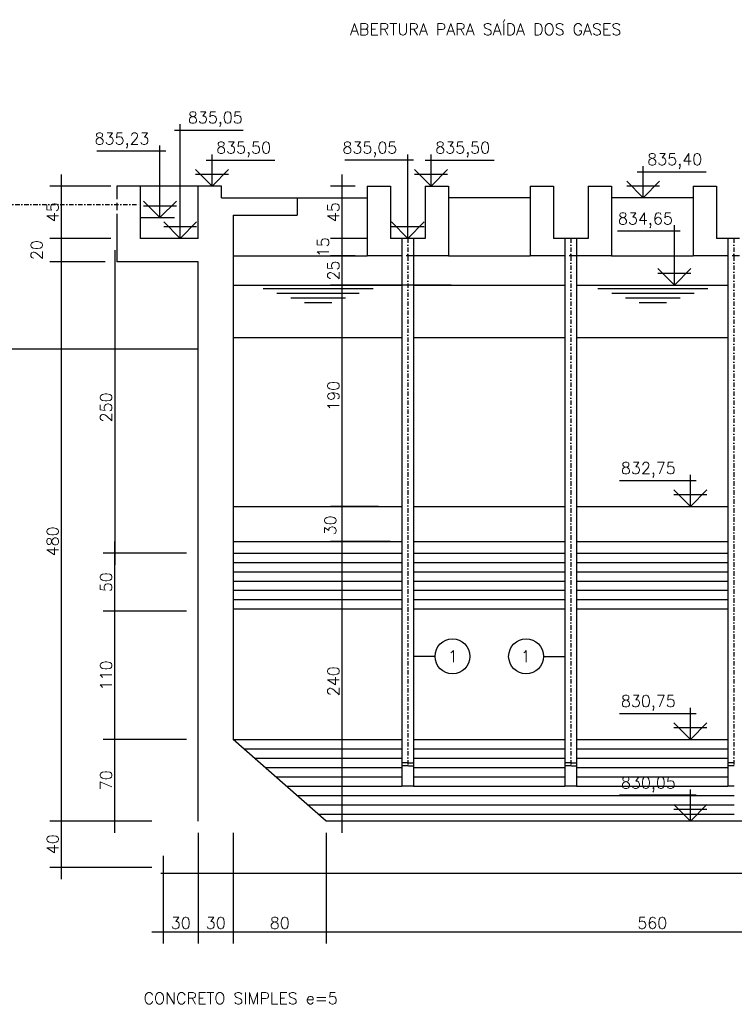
# Model space of a CAD drawing. Extents: x 7029 to 12036, y 4380 to 7055.
# Tile 10 of 12: x 9535 to 10148, y 6192 to 7037. Entities that reach past the tile are written whole.
import ezdxf
from ezdxf.enums import TextEntityAlignment as Align

# ---------------------------------------------------------------- set-up
doc = ezdxf.new("R2010")
doc.units = 0
doc.header["$LTSCALE"] = 0.1
doc.header["$MEASUREMENT"] = 0
doc.linetypes.add('DASHDOT', pattern=[25.4, 12.7, -6.35, 0, -6.35])
doc.linetypes.add('HIDDEN', pattern=[9.525, 6.35, -3.175])
doc.layers.get('0').update_dxf_attribs({"linetype": 'CONTINUOUS'})
doc.layers.get('DEFPOINTS').update_dxf_attribs({"color": 200, "linetype": 'CONTINUOUS'})
for name, color, linetype in [('BAR-EIXOS', 7, 'DASHDOT'), ('BAR-PECAS', 2, 'CONTINUOUS'), ('DIM', 7, 'CONTINUOUS'), ('ELEVAÇÃO', 2, 'CONTINUOUS'), ('ENCHIMENTO', 7, 'CONTINUOUS'), ('ESTRUTURA', 5, 'CONTINUOUS'), ('LIMHATRA', 2, 'HIDDEN'), ('LMEDIA', 4, 'CONTINUOUS'), ('NA', 130, 'CONTINUOUS'), ('RELAÇÀO', 2, 'CONTINUOUS'), ('TERRENO', 1, 'CONTINUOUS'), ('TEXTO', 2, 'CONTINUOUS')]:
    doc.layers.add(name, color=color, linetype=linetype)
doc.styles.add('ROMANS', font='ROMANS.shx')
doc.dimstyles.new('DIM50', dxfattribs={"dimscale": 0, "dimtxt": 10, "dimasz": 20, "dimexe": 10, "dimexo": 10, "dimgap": 2.5, "dimtad": 1, "dimdec": 0, "dimtxsty": 'ROMANS', "dimblk": 'ARCHTICK', "dimblk1": 'DOTSMALL', "dimblk2": 'DOTSMALL', "dimsah": 1, "dimcen": 2.5, "dimdle": 10, "dimclrd": 7, "dimclre": 7, "dimclrt": 2, "dimazin": 3, "dimtfac": 1, "dimtdec": 0, "dimtmove": 0, "dimatfit": 3})

# ---------------------------------------------------------------- blocks, each defined once
blk = doc.blocks.new('*D30')
at = {"color": 7, "linetype": 'BYBLOCK'}
for p, q in [((9811.49, 6339.22), (9811.49, 6599.07)), ((9852.86, 6589.07), (9801.49, 6589.07)), ((9853.6, 6349.22), (9801.49, 6349.22))]:
    blk.add_line(p, q, dxfattribs=at)
at = {"layer": 'DEFPOINTS', "color": 0, "linetype": 'BYBLOCK'}
for p in [(9811.49, 6589.07), (9862.86, 6589.07), (9863.6, 6349.22)]:
    blk.add_point(p, dxfattribs=at)
at = {"color": 2, "linetype": 'BYBLOCK', "insert": (9803.99, 6469.14), "char_height": 10, "attachment_point": 5, "rotation": 90, "style": 'ROMANS'}
blk.add_mtext('240', dxfattribs=at)
blk = doc.blocks.new('_ARCHTICK')
blk = doc.blocks.new('_DOTSMALL')
blk = doc.blocks.new('*D31')
at = {"color": 7, "linetype": 'BYBLOCK'}
for p, q in [((9811.49, 6579.07), (9811.49, 6629.07)), ((9842.6, 6619.07), (9801.49, 6619.07))]:
    blk.add_line(p, q, dxfattribs=at)
at = {"layer": 'DEFPOINTS', "color": 0, "linetype": 'BYBLOCK'}
for p in [(9811.49, 6619.07), (9852.6, 6619.07), (9862.86, 6589.07)]:
    blk.add_point(p, dxfattribs=at)
at = {"color": 2, "linetype": 'BYBLOCK', "insert": (9801.38, 6602.93), "char_height": 10, "attachment_point": 5, "rotation": 90, "style": 'ROMANS'}
blk.add_mtext('30', dxfattribs=at)
blk = doc.blocks.new('*D32')
at = {"layer": 'DEFPOINTS', "color": 0}
for p in [(9811.49, 6809.22), (9915.06, 6809.22), (9852.6, 6619.07)]:
    blk.add_point(p, dxfattribs=at)
at = {"layer": 'DIM', "color": 7}
for p, q in [((9811.49, 6609.07), (9811.49, 6819.22)), ((9905.06, 6809.22), (9801.49, 6809.22))]:
    blk.add_line(p, q, dxfattribs=at)
at = {"layer": 'DIM', "color": 2, "insert": (9803.99, 6714.14), "char_height": 10, "attachment_point": 5, "rotation": 90, "style": 'ROMANS'}
blk.add_mtext('190', dxfattribs=at)
blk = doc.blocks.new('*D33')
at = {"layer": 'DEFPOINTS', "color": 0}
for p in [(9811.49, 6834.22), (9832.61, 6834.22), (9852.6, 6809.22)]:
    blk.add_point(p, dxfattribs=at)
at = {"layer": 'DIM', "color": 7}
for p, q in [((9811.49, 6799.22), (9811.49, 6844.22)), ((9822.61, 6834.22), (9801.49, 6834.22))]:
    blk.add_line(p, q, dxfattribs=at)
at = {"layer": 'DIM', "color": 2, "insert": (9803.99, 6821.72), "char_height": 10, "attachment_point": 5, "rotation": 90, "style": 'ROMANS'}
blk.add_mtext('25', dxfattribs=at)
blk = doc.blocks.new('*D34')
at = {"layer": 'DEFPOINTS', "color": 0}
for p in [(9811.49, 6849.22), (9842.61, 6849.22), (9832.61, 6834.22)]:
    blk.add_point(p, dxfattribs=at)
at = {"layer": 'DIM', "color": 7}
for p, q in [((9811.49, 6824.22), (9811.49, 6859.22)), ((9832.61, 6849.22), (9801.49, 6849.22))]:
    blk.add_line(p, q, dxfattribs=at)
at = {"layer": 'DIM', "color": 2, "insert": (9795.18, 6841.72), "char_height": 10, "attachment_point": 5, "rotation": 90, "style": 'ROMANS'}
blk.add_mtext('15', dxfattribs=at)
blk = doc.blocks.new('*D35')
at = {"layer": 'DEFPOINTS', "color": 0}
for p in [(9811.49, 6894.22), (9832.61, 6894.22), (9842.61, 6849.22)]:
    blk.add_point(p, dxfattribs=at)
at = {"layer": 'DIM', "color": 7}
for p, q in [((9811.49, 6839.22), (9811.49, 6904.22)), ((9822.61, 6894.22), (9801.49, 6894.22))]:
    blk.add_line(p, q, dxfattribs=at)
at = {"layer": 'DIM', "color": 2, "insert": (9803.99, 6871.72), "char_height": 10, "attachment_point": 5, "rotation": 90, "style": 'ROMANS'}
blk.add_mtext('45', dxfattribs=at)
blk = doc.blocks.new('*D45')
at = {"layer": 'DEFPOINTS', "color": 0}
for p in [(9621.23, 6419.22), (9692.9, 6419.22), (9662.9, 6349.22)]:
    blk.add_point(p, dxfattribs=at)
at = {"layer": 'DIM', "color": 7}
for p, q in [((9621.23, 6339.22), (9621.23, 6429.22)), ((9682.9, 6419.22), (9611.23, 6419.22)), ((9652.9, 6349.22), (9611.23, 6349.22))]:
    blk.add_line(p, q, dxfattribs=at)
at = {"layer": 'DIM', "color": 2, "insert": (9613.73, 6384.22), "char_height": 10, "attachment_point": 5, "rotation": 90, "style": 'ROMANS'}
blk.add_mtext('70', dxfattribs=at)
blk = doc.blocks.new('*D46')
at = {"layer": 'DEFPOINTS', "color": 0}
for p in [(9621.23, 6529.22), (9692.9, 6529.22), (9692.9, 6419.22)]:
    blk.add_point(p, dxfattribs=at)
at = {"layer": 'DIM', "color": 7}
for p, q in [((9621.23, 6409.22), (9621.23, 6539.22)), ((9682.9, 6529.22), (9611.23, 6529.22))]:
    blk.add_line(p, q, dxfattribs=at)
at = {"layer": 'DIM', "color": 2, "insert": (9613.73, 6474.22), "char_height": 10, "attachment_point": 5, "rotation": 90, "style": 'ROMANS'}
blk.add_mtext('110', dxfattribs=at)
blk = doc.blocks.new('*D47')
at = {"layer": 'DEFPOINTS', "color": 0}
for p in [(9621.23, 6579.22), (9692.9, 6579.22), (9692.9, 6529.22)]:
    blk.add_point(p, dxfattribs=at)
at = {"layer": 'DIM', "color": 7}
for p, q in [((9621.23, 6519.22), (9621.23, 6589.22)), ((9682.9, 6579.22), (9611.23, 6579.22))]:
    blk.add_line(p, q, dxfattribs=at)
at = {"layer": 'DIM', "color": 2, "insert": (9613.73, 6554.22), "char_height": 10, "attachment_point": 5, "rotation": 90, "style": 'ROMANS'}
blk.add_mtext('50', dxfattribs=at)
blk = doc.blocks.new('*D48')
at = {"layer": 'DEFPOINTS', "color": 0}
for p in [(9575.35, 6349.22), (9662.9, 6349.22), (9662.9, 6309.22)]:
    blk.add_point(p, dxfattribs=at)
at = {"layer": 'DIM', "color": 7}
for p, q in [((9575.35, 6299.22), (9575.35, 6359.22)), ((9652.9, 6349.22), (9565.35, 6349.22)), ((9652.9, 6309.22), (9565.35, 6309.22))]:
    blk.add_line(p, q, dxfattribs=at)
at = {"layer": 'DIM', "color": 2, "insert": (9567.85, 6329.22), "char_height": 10, "attachment_point": 5, "rotation": 90, "style": 'ROMANS'}
blk.add_mtext('40', dxfattribs=at)
blk = doc.blocks.new('*D49')
at = {"color": 7, "linetype": 'BYBLOCK'}
for p, q in [((9570.35, 6339.22), (9570.35, 6839.22)), ((9607.9, 6829.22), (9560.35, 6829.22))]:
    blk.add_line(p, q, dxfattribs=at)
at = {"layer": 'DEFPOINTS', "color": 0, "linetype": 'BYBLOCK'}
for p in [(9570.35, 6829.22), (9617.9, 6829.22), (9657.9, 6349.22)]:
    blk.add_point(p, dxfattribs=at)
at = {"color": 2, "linetype": 'BYBLOCK', "insert": (9562.85, 6589.22), "char_height": 10, "attachment_point": 5, "rotation": 90, "style": 'ROMANS'}
blk.add_mtext('480', dxfattribs=at)
blk = doc.blocks.new('*D50')
at = {"color": 7, "linetype": 'BYBLOCK'}
for p, q in [((9612.9, 6849.22), (9560.35, 6849.22)), ((9570.35, 6819.22), (9570.35, 6849.22))]:
    blk.add_line(p, q, dxfattribs=at)
at = {"layer": 'DEFPOINTS', "color": 0, "linetype": 'BYBLOCK'}
for p in [(9570.35, 6849.22), (9622.9, 6849.22), (9617.9, 6829.22)]:
    blk.add_point(p, dxfattribs=at)
at = {"color": 2, "linetype": 'BYBLOCK', "insert": (9549.1, 6839.22), "char_height": 10, "attachment_point": 5, "rotation": 90, "style": 'ROMANS'}
blk.add_mtext('20', dxfattribs=at)
blk = doc.blocks.new('*D51')
at = {"layer": 'DEFPOINTS', "color": 0}
for p in [(9575.35, 6894.22), (9627.9, 6894.22), (9642.9, 6849.22)]:
    blk.add_point(p, dxfattribs=at)
at = {"layer": 'DIM', "color": 7}
for p, q in [((9575.35, 6839.22), (9575.35, 6904.22)), ((9617.9, 6894.22), (9565.35, 6894.22))]:
    blk.add_line(p, q, dxfattribs=at)
at = {"layer": 'DIM', "color": 2, "insert": (9567.85, 6871.72), "char_height": 10, "attachment_point": 5, "rotation": 90, "style": 'ROMANS'}
blk.add_mtext('45', dxfattribs=at)
blk = doc.blocks.new('*D121')
at = {"color": 7, "linetype": 'BYBLOCK'}
for p, q in [((9687.9, 6339.22), (9687.9, 6244.22)), ((9657.9, 6319.22), (9657.9, 6244.22)), ((9647.9, 6254.22), (9697.9, 6254.22))]:
    blk.add_line(p, q, dxfattribs=at)
at = {"layer": 'DEFPOINTS', "color": 0, "linetype": 'BYBLOCK'}
for p in [(9687.9, 6349.22), (9657.9, 6329.22), (9687.9, 6254.22)]:
    blk.add_point(p, dxfattribs=at)
at = {"color": 2, "linetype": 'BYBLOCK', "insert": (9672.9, 6261.72), "char_height": 10, "attachment_point": 5, "style": 'ROMANS'}
blk.add_mtext('30', dxfattribs=at)
blk = doc.blocks.new('*D122')
at = {"color": 7, "linetype": 'BYBLOCK'}
for p, q in [((9717.9, 6339.22), (9717.9, 6244.22)), ((9797.9, 6339.22), (9797.9, 6244.22)), ((9707.9, 6254.22), (9807.9, 6254.22))]:
    blk.add_line(p, q, dxfattribs=at)
at = {"layer": 'DEFPOINTS', "color": 0, "linetype": 'BYBLOCK'}
for p in [(9717.9, 6349.22), (9797.9, 6349.22), (9797.9, 6254.22)]:
    blk.add_point(p, dxfattribs=at)
at = {"color": 2, "linetype": 'BYBLOCK', "insert": (9757.9, 6261.72), "char_height": 10, "attachment_point": 5, "style": 'ROMANS'}
blk.add_mtext('80', dxfattribs=at)
blk = doc.blocks.new('*D123')
at = {"color": 7, "linetype": 'BYBLOCK'}
for p, q in [((9797.9, 6339.22), (9797.9, 6244.22)), ((10357.9, 6339.22), (10357.9, 6244.22)), ((9787.9, 6254.22), (10367.9, 6254.22))]:
    blk.add_line(p, q, dxfattribs=at)
at = {"layer": 'DEFPOINTS', "color": 0, "linetype": 'BYBLOCK'}
for p in [(9797.9, 6349.22), (10357.9, 6349.22), (10357.9, 6254.22)]:
    blk.add_point(p, dxfattribs=at)
at = {"color": 2, "linetype": 'BYBLOCK', "insert": (10077.9, 6261.72), "char_height": 10, "attachment_point": 5, "style": 'ROMANS'}
blk.add_mtext('560', dxfattribs=at)
blk = doc.blocks.new('*D126')
at = {"color": 7, "linetype": 'BYBLOCK'}
for p, q in [((9687.9, 6339.22), (9687.9, 6244.22)), ((9657.9, 6319.22), (9657.9, 6244.22)), ((9647.9, 6254.22), (9697.9, 6254.22))]:
    blk.add_line(p, q, dxfattribs=at)
at = {"layer": 'DEFPOINTS', "color": 0, "linetype": 'BYBLOCK'}
for p in [(9687.9, 6349.22), (9657.9, 6329.22), (9687.9, 6254.22)]:
    blk.add_point(p, dxfattribs=at)
at = {"color": 2, "linetype": 'BYBLOCK', "insert": (9672.9, 6261.72), "char_height": 10, "attachment_point": 5, "style": 'ROMANS'}
blk.add_mtext('30', dxfattribs=at)
blk = doc.blocks.new('*D127')
at = {"color": 7, "linetype": 'BYBLOCK'}
for p, q in [((9616.23, 6839.22), (9616.23, 6569.22)), ((9667.9, 6579.22), (9606.23, 6579.22))]:
    blk.add_line(p, q, dxfattribs=at)
at = {"layer": 'DEFPOINTS', "color": 0, "linetype": 'BYBLOCK'}
for p in [(9652.9, 6829.22), (9616.23, 6579.22), (9677.9, 6579.22)]:
    blk.add_point(p, dxfattribs=at)
at = {"color": 2, "linetype": 'BYBLOCK', "insert": (9608.73, 6704.22), "char_height": 10, "attachment_point": 5, "rotation": 90, "style": 'ROMANS'}
blk.add_mtext('250', dxfattribs=at)

msp = doc.modelspace()

# ---------------------------------------------------------------- linework, layer by layer
at = {"layer": 'BAR-EIXOS', "ltscale": 3}
for p, q in [((9137.02, 6878.32), (9637.9, 6878.32)), ((9867.9, 6849.22), (9867.89, 6396.72)), ((10007.9, 6849.22), (10007.89, 6396.72)), ((10147.9, 6849.22), (10147.89, 6396.72))]:
    msp.add_line(p, q, dxfattribs=at)
at = {"layer": 'BAR-PECAS', "ltscale": 12}
msp.add_line((9637.9, 6889.42), (9637.9, 6867.22), dxfattribs=at)
at = {"layer": 'BAR-PECAS'}
for p, q in [((9862.89, 6849.22), (9862.89, 6379.22)), ((9872.89, 6849.22), (9862.89, 6849.22)), ((9872.89, 6849.22), (9872.89, 6379.22)), ((10002.89, 6849.22), (10002.89, 6379.22)), ((10012.89, 6849.22), (10002.89, 6849.22)), ((10012.89, 6849.22), (10012.89, 6379.22)), ((10142.89, 6849.22), (10142.89, 6379.22)), ((10152.89, 6849.22), (10142.89, 6849.22)), ((9868.09, 6379.22), (9862.89, 6379.22)), ((9872.89, 6379.22), (9868.59, 6379.22)), ((10008.09, 6379.22), (10002.89, 6379.22)), ((10012.89, 6379.22), (10008.59, 6379.22)), ((10148.09, 6379.22), (10142.89, 6379.22))]:
    msp.add_line(p, q, dxfattribs=at)
at = {"layer": 'BAR-PECAS', "color": 3}
for p, q in [((9867.69, 6399.22), (9862.89, 6399.22)), ((9868.59, 6399.22), (9872.89, 6399.22)), ((10007.69, 6399.22), (10002.89, 6399.22)), ((10008.59, 6399.22), (10012.89, 6399.22)), ((10147.69, 6399.22), (10142.89, 6399.22)), ((9868.09, 6396.72), (9862.89, 6396.72)), ((9868.59, 6396.72), (9872.89, 6396.72)), ((10008.09, 6396.72), (10002.89, 6396.72)), ((10008.59, 6396.72), (10012.89, 6396.72)), ((10148.09, 6396.72), (10142.89, 6396.72))]:
    msp.add_line(p, q, dxfattribs=at)
at = {"layer": 'ELEVAÇÃO', "color": 3, "linetype": 'CONTINUOUS'}
for p, q in [((9672.38, 6849.22), (9672.38, 6947.24)), ((9667.38, 6942.24), (9726.47, 6942.24)), ((9660.03, 6924.04), (9600.94, 6924.04)), ((9655.03, 6867.22), (9655.03, 6929.04)), ((9699.73, 6894.22), (9699.73, 6921.31)), ((9867.9, 6849.22), (9867.9, 6921.31)), ((9887.9, 6894.22), (9887.9, 6921.31)), ((9694.73, 6916.31), (9753.82, 6916.31)), ((9872.9, 6916.31), (9813.81, 6916.31)), ((9882.9, 6916.31), (9941.99, 6916.31)), ((9699.73, 6894.22), (9685.59, 6908.36)), ((9685.59, 6904.36), (9713.87, 6904.36)), ((9699.73, 6894.22), (9713.87, 6908.36)), ((9887.9, 6894.22), (9873.76, 6908.36)), ((9873.76, 6904.36), (9902.04, 6904.36)), ((9887.9, 6894.22), (9902.04, 6908.36)), ((10065.02, 6906.31), (10124.11, 6906.31)), ((10070.02, 6884.22), (10070.02, 6911.31)), ((10070.02, 6884.22), (10055.88, 6898.36)), ((10070.02, 6884.22), (10084.16, 6898.36)), ((10055.88, 6894.36), (10084.16, 6894.36)), ((9655.03, 6867.22), (9640.89, 6881.36)), ((9655.03, 6867.22), (9669.18, 6881.36)), ((9640.89, 6877.36), (9669.18, 6877.36)), ((9672.38, 6849.22), (9658.23, 6863.36)), ((9672.38, 6849.22), (9686.52, 6863.36)), ((9867.9, 6849.22), (9853.76, 6863.36)), ((9867.9, 6849.22), (9882.04, 6863.36)), ((9658.23, 6859.36), (9686.52, 6859.36)), ((9853.76, 6859.36), (9882.04, 6859.36)), ((10101.84, 6855.52), (10047.99, 6855.52)), ((10096.84, 6809.22), (10096.84, 6860.52)), ((10096.84, 6809.22), (10082.7, 6823.36)), ((10096.84, 6809.22), (10110.99, 6823.36)), ((10082.7, 6819.36), (10110.99, 6819.36)), ((10110.65, 6619.22), (10110.65, 6646.31)), ((10115.65, 6641.31), (10049.61, 6641.31)), ((10110.65, 6619.22), (10096.51, 6633.36)), ((10096.51, 6629.36), (10124.8, 6629.36)), ((10110.65, 6619.22), (10124.8, 6633.36)), ((10115.65, 6441.31), (10049.61, 6441.31)), ((10110.65, 6419.22), (10110.65, 6446.31)), ((10110.65, 6419.22), (10096.51, 6433.36)), ((10110.65, 6419.22), (10124.8, 6433.36)), ((10096.51, 6429.36), (10124.8, 6429.36)), ((10110.65, 6349.22), (10110.65, 6376.31)), ((10115.65, 6371.31), (10049.61, 6371.31)), ((10110.65, 6349.22), (10096.51, 6363.36)), ((10096.51, 6359.36), (10124.8, 6359.36)), ((10110.65, 6349.22), (10124.8, 6363.36))]:
    msp.add_line(p, q, dxfattribs=at)
at = {"layer": 'ELEVAÇÃO', "color": 7, "linetype": 'CONTINUOUS'}
msp.add_line((9637.9, 6867.22), (9667.64, 6867.22), dxfattribs=at)
at = {"layer": 'ENCHIMENTO', "color": 3}
for p, q in [((9717.9, 6579.22), (9862.89, 6579.22)), ((9872.89, 6579.22), (10002.89, 6579.22)), ((10012.89, 6579.22), (10142.89, 6579.22)), ((9717.9, 6531.22), (9862.89, 6531.22)), ((9872.89, 6531.22), (10002.89, 6531.22)), ((10012.89, 6531.22), (10142.89, 6531.22)), ((9717.9, 6419.22), (9862.89, 6419.22)), ((9872.89, 6419.22), (10002.89, 6419.22)), ((10012.89, 6419.22), (10142.89, 6419.22))]:
    msp.add_line(p, q, dxfattribs=at)
at = {"layer": 'ENCHIMENTO'}
for p, q in [((9717.9, 6571.22), (9862.89, 6571.22)), ((9872.89, 6571.22), (10002.89, 6571.22)), ((10012.89, 6571.22), (10142.89, 6571.22)), ((9717.9, 6563.22), (9862.89, 6563.22)), ((9872.89, 6563.22), (10002.89, 6563.22)), ((10012.89, 6563.22), (10142.89, 6563.22)), ((9717.9, 6555.22), (9862.89, 6555.22)), ((9872.89, 6555.22), (10002.89, 6555.22)), ((10012.89, 6555.22), (10142.89, 6555.22)), ((9717.9, 6547.22), (9862.89, 6547.22)), ((9872.89, 6547.22), (10002.89, 6547.22)), ((10012.89, 6547.22), (10142.89, 6547.22)), ((9717.9, 6539.22), (9862.89, 6539.22)), ((9872.89, 6539.22), (10002.89, 6539.22)), ((10012.89, 6539.22), (10142.89, 6539.22)), ((9727.04, 6411.22), (9862.89, 6411.22)), ((9872.89, 6411.22), (10002.89, 6411.22)), ((10012.89, 6411.22), (10142.89, 6411.22)), ((9736.18, 6403.22), (9862.89, 6403.22)), ((9872.89, 6403.22), (10002.89, 6403.22)), ((10012.89, 6403.22), (10142.89, 6403.22)), ((9745.33, 6395.22), (9862.89, 6395.22)), ((9872.89, 6395.22), (10002.89, 6395.22)), ((10012.89, 6395.22), (10142.89, 6395.22)), ((9754.47, 6387.22), (9862.89, 6387.22)), ((9872.89, 6387.22), (10002.89, 6387.22)), ((10012.89, 6387.22), (10142.89, 6387.22)), ((9763.61, 6379.22), (9862.89, 6379.22)), ((9872.89, 6379.22), (10002.89, 6379.22)), ((10012.89, 6379.22), (10142.89, 6379.22)), ((9772.75, 6371.22), (9868.09, 6371.22)), ((9868.59, 6371.22), (10008.09, 6371.22)), ((10008.59, 6371.22), (10148.09, 6371.22)), ((9781.9, 6363.22), (9868.09, 6363.22)), ((9791.04, 6355.22), (9868.09, 6355.22)), ((9868.59, 6363.22), (10008.09, 6363.22)), ((9868.59, 6355.22), (10008.09, 6355.22)), ((10008.59, 6363.22), (10148.09, 6363.22)), ((10008.59, 6355.22), (10148.09, 6355.22))]:
    msp.add_line(p, q, dxfattribs=at)
at = {"layer": 'ESTRUTURA'}
for p, q in [((9617.9, 6894.22), (9617.9, 6889.42)), ((9637.9, 6894.22), (9617.9, 6894.22)), ((9637.9, 6894.22), (9637.9, 6889.42)), ((9707.9, 6894.22), (9687.9, 6894.22)), ((9687.9, 6849.22), (9687.9, 6894.22)), ((9707.9, 6884.22), (9707.9, 6894.22)), ((9832.9, 6894.22), (9852.9, 6894.22)), ((9832.9, 6894.22), (9832.9, 6834.22)), ((9852.9, 6894.22), (9852.9, 6849.22)), ((9882.9, 6894.22), (9902.9, 6894.22)), ((9882.9, 6894.22), (9882.9, 6849.22)), ((9902.9, 6894.22), (9902.9, 6834.22)), ((9972.9, 6894.22), (9992.9, 6894.22)), ((9972.9, 6894.22), (9972.9, 6834.22)), ((9992.9, 6894.22), (9992.9, 6849.22)), ((10022.9, 6894.22), (10042.9, 6894.22)), ((10022.9, 6894.22), (10022.9, 6849.22)), ((10042.9, 6894.22), (10042.9, 6834.22)), ((10112.9, 6894.22), (10132.9, 6894.22)), ((10112.9, 6894.22), (10112.9, 6834.22)), ((10132.9, 6894.22), (10132.9, 6849.22)), ((9707.9, 6884.22), (9772.9, 6884.22)), ((9772.9, 6884.22), (9772.9, 6869.22)), ((9617.9, 6867.22), (9617.9, 6829.22)), ((9637.9, 6867.22), (9637.9, 6849.22)), ((9717.9, 6869.22), (9717.9, 6419.22)), ((9717.9, 6869.22), (9772.9, 6869.22)), ((9687.9, 6849.22), (9637.9, 6849.22)), ((9862.89, 6849.22), (9852.9, 6849.22)), ((9882.9, 6849.22), (9872.89, 6849.22)), ((10002.89, 6849.22), (9992.9, 6849.22)), ((10022.9, 6849.22), (10012.89, 6849.22)), ((10142.89, 6849.22), (10132.9, 6849.22)), ((9687.9, 6829.22), (9617.9, 6829.22)), ((9687.9, 6349.22), (9687.9, 6829.22)), ((9862.89, 6834.22), (9832.9, 6834.22)), ((9902.9, 6834.22), (9872.89, 6834.22)), ((10002.89, 6834.22), (9972.9, 6834.22)), ((10042.9, 6834.22), (10012.89, 6834.22)), ((10142.89, 6834.22), (10112.9, 6834.22)), ((9930.4, 6809.22), (9945.4, 6809.22)), ((9797.9, 6349.22), (9717.9, 6419.22)), ((9927.9, 6349.22), (9797.9, 6349.22)), ((10207.9, 6349.22), (9927.9, 6349.22))]:
    msp.add_line(p, q, dxfattribs=at)
at = {"layer": 'ESTRUTURA', "color": 3}
for p, q in [((9687.9, 6894.22), (9637.9, 6894.22)), ((9772.9, 6884.22), (9832.9, 6884.22)), ((9972.9, 6884.22), (9902.9, 6884.22)), ((10112.9, 6884.22), (10042.9, 6884.22)), ((9717.9, 6834.22), (9832.9, 6834.22)), ((9902.9, 6834.22), (9972.9, 6834.22)), ((10042.9, 6834.22), (10112.9, 6834.22))]:
    msp.add_line(p, q, dxfattribs=at)
at = {"layer": 'ESTRUTURA', "color": 2}
for p, q in [((9717.9, 6809.22), (9862.89, 6809.22)), ((9872.89, 6809.22), (10002.89, 6809.22)), ((9927.9, 6809.22), (9947.9, 6809.22)), ((10012.89, 6809.22), (10142.89, 6809.22)), ((9717.9, 6764.22), (9862.89, 6764.22)), ((9872.89, 6764.22), (10002.89, 6764.22)), ((10012.89, 6764.22), (10142.89, 6764.22)), ((9717.9, 6619.22), (9862.89, 6619.07)), ((9872.89, 6619.22), (10002.89, 6619.22)), ((10012.89, 6619.06), (10142.89, 6619.22)), ((9717.87, 6589.22), (9862.86, 6589.07)), ((9872.89, 6589.22), (10002.89, 6589.22)), ((10012.93, 6589.06), (10142.93, 6589.22))]:
    msp.add_line(p, q, dxfattribs=at)
at = {"layer": 'LIMHATRA', "color": 3, "ltscale": 10}
for p, q in [((9617.9, 6889.42), (9617.9, 6867.22)), ((9872.89, 6834.22), (9862.89, 6834.22)), ((10012.89, 6834.22), (10002.89, 6834.22)), ((10152.89, 6834.22), (10142.89, 6834.22))]:
    msp.add_line(p, q, dxfattribs=at)
at = {"layer": 'LMEDIA'}
msp.add_line((10499.89, 6304.22), (9655.9, 6304.22), dxfattribs=at)
at = {"layer": 'NA'}
for p, q in [((9838.09, 6805.87), (9743.64, 6805.87)), ((10125.59, 6805.87), (10031.14, 6805.87)), ((9826.24, 6801.87), (9755.5, 6801.87)), ((9814.38, 6797.87), (9767.36, 6797.87)), ((10113.73, 6801.87), (10043, 6801.87)), ((10101.88, 6797.87), (10054.85, 6797.87)), ((9802.53, 6793.87), (9779.21, 6793.87)), ((10090.02, 6793.87), (10066.71, 6793.87))]:
    msp.add_line(p, q, dxfattribs=at)
at = {"layer": 'RELAÇÀO', "color": 3}
for p, q in [((9891.25, 6490.54), (9872.89, 6490.54)), ((9984.54, 6490.54), (10002.9, 6490.54))]:
    msp.add_line(p, q, dxfattribs=at)
for centre in [(9906.27, 6490.54), (9969.53, 6490.54)]:
    msp.add_circle(centre, 15.01, dxfattribs=at)
at = {"layer": 'TERRENO'}
msp.add_line((9687.9, 6754.22), (9196.81, 6754.22), dxfattribs=at)

# ---------------------------------------------------------------- texts
at = {"layer": 'RELAÇÀO', "style": 'ROMANS'}
for rotation, p in [(0, (9906.63, 6490.54)), (360, (9969.17, 6490.54))]:
    msp.add_text('1', height=10, rotation=rotation, dxfattribs=at).set_placement(p, align=Align.MIDDLE)
at = {"layer": 'TEXTO', "style": 'ROMANS'}
for s, p in [('ABERTURA PARA SAÍDA DOS GASES', (9818.24, 7023.75)), ('835,05', (9679.01, 6948.04)), ('835,23', (9598.87, 6929.84)), ('835,50', (9703.3, 6922.11)), ('835,05', (9811.74, 6922.11)), ('835,50', (9891.46, 6922.11)), ('835,40', (10073.59, 6912.11)), ('834,65', (10048.4, 6861.32)), ('832,75', (10050.94, 6647.11)), ('830,75', (10050.94, 6447.11)), ('830,05', (10050.94, 6377.11)), ('CONCRETO SIMPLES e=5', (9640.99, 6192.08))]:
    msp.add_text(s, height=10, rotation=360, dxfattribs=at).set_placement(p)

# ---------------------------------------------------------------- dimensions: what is measured, and where the dimension line sits
at = {"layer": 'DIM'}
for base, p1, p2, override, picture, middle in [((9570.35, 6894.22), (9637.9, 6849.22), (9622.9, 6894.22), {"dimscale": 1, "dimse1": 1}, '*D51', (9562.85, 6871.72)), ((9616.23, 6579.22), (9687.9, 6529.22), (9687.9, 6579.22), {"dimscale": 1, "dimse1": 1}, '*D47', (9608.73, 6554.22)), ((9616.23, 6529.22), (9687.9, 6419.22), (9687.9, 6529.22), {"dimscale": 1, "dimse1": 1}, '*D46', (9608.73, 6474.22)), ((9616.23, 6419.22), (9657.9, 6349.22), (9687.9, 6419.22), {"dimscale": 1}, '*D45', (9608.73, 6384.22)), ((9570.35, 6349.22), (9657.9, 6309.22), (9657.9, 6349.22), {"dimscale": 1}, '*D48', (9562.85, 6329.22))]:
    dim = msp.add_linear_dim(base=base, p1=p1, p2=p2, angle=90, dimstyle='DIM50', override=override, dxfattribs=at)
    dim.commit()
    dim.dimension.update_dxf_attribs({"geometry": picture, "text_midpoint": middle, "insert": (-5, 0)})
for base, p1, p2, override, picture, middle in [((9811.49, 6894.22), (9842.61, 6849.22), (9832.61, 6894.22), {"dimscale": 1, "dimse1": 1}, '*D35', (9803.99, 6871.72)), ((9570.35, 6849.22), (9617.9, 6829.22), (9622.9, 6849.22), {"dimscale": 1, "dimse1": 1}, '*D50', (9549.1, 6839.22)), ((9570.35, 6829.22), (9657.9, 6349.22), (9617.9, 6829.22), {"dimscale": 1, "dimse1": 1}, '*D49', (9562.85, 6589.22)), ((9616.23, 6579.22), (9652.9, 6829.22), (9677.9, 6579.22), {"dimscale": 1, "dimse1": 1}, '*D127', (9608.73, 6704.22)), ((9811.49, 6834.22), (9852.6, 6809.22), (9832.61, 6834.22), {"dimscale": 1, "dimse1": 1}, '*D33', (9803.99, 6821.72)), ((9811.49, 6809.22), (9852.6, 6619.07), (9915.06, 6809.22), {"dimscale": 1, "dimse1": 1}, '*D32', (9803.99, 6714.14)), ((9811.49, 6589.07), (9863.6, 6349.22), (9862.86, 6589.07), {"dimscale": 1}, '*D30', (9803.99, 6469.14))]:
    dim = msp.add_linear_dim(base=base, p1=p1, p2=p2, angle=90, dimstyle='DIM50', override=override, dxfattribs=at)
    dim.commit()
    dim.dimension.update_dxf_attribs({"geometry": picture, "text_midpoint": middle})
for base, p1, p2, picture, middle in [((9811.49, 6849.22), (9832.61, 6834.22), (9842.61, 6849.22), '*D34', (9795.18, 6841.72)), ((9811.49, 6619.07), (9862.86, 6589.07), (9852.6, 6619.07), '*D31', (9801.38, 6602.93))]:
    dim = msp.add_linear_dim(base=base, p1=p1, p2=p2, angle=90, dimstyle='DIM50', override={"dimscale": 1, "dimse1": 1}, dxfattribs=at)
    dim.commit()
    dim.dimension.update_dxf_attribs({"geometry": picture, "text_midpoint": middle, "dimtype": 160})
for base, p1, p2, picture, middle in [((9687.9, 6254.22), (9657.9, 6329.22), (9687.9, 6349.22), '*D121', (9672.9, 6261.72)), ((9797.9, 6254.22), (9717.9, 6349.22), (9797.9, 6349.22), '*D122', (9757.9, 6261.72)), ((10357.9, 6254.22), (9797.9, 6349.22), (10357.9, 6349.22), '*D123', (10077.9, 6261.72))]:
    dim = msp.add_linear_dim(base=base, p1=p1, p2=p2, dimstyle='DIM50', override={"dimscale": 1, "dimblk1": 'DOTSMALL', "dimblk2": 'DOTSMALL'}, dxfattribs=at)
    dim.commit()
    dim.dimension.update_dxf_attribs({"geometry": picture, "text_midpoint": middle})
dim = msp.add_linear_dim(base=(9717.9, 6254.22), p1=(9687.9, 6329.22), p2=(9717.9, 6349.22), dimstyle='DIM50', override={"dimscale": 1, "dimblk1": 'DOTSMALL', "dimblk2": 'DOTSMALL'}, dxfattribs=at)
dim.commit()
dim.dimension.update_dxf_attribs({"geometry": '*D126', "text_midpoint": (9702.9, 6261.72), "insert": (30, 0)})

doc.saveas('drawing.dxf')
